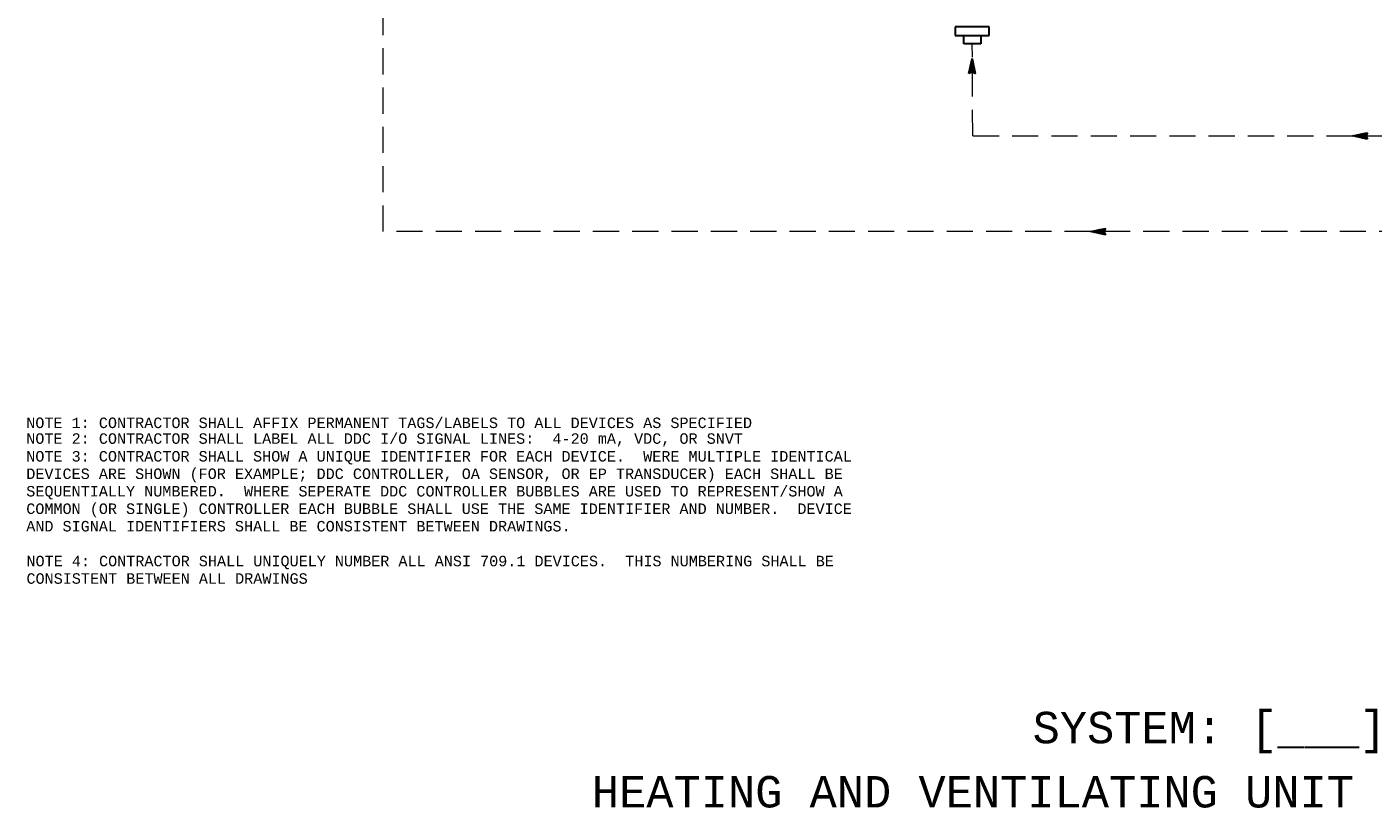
# Model space of a CAD drawing. Header units: inches. Extents: x 3.3 to 32.1, y 0.4 to 19.
# Tile 1 of 4: x 4.7 to 17.5, y 1.2 to 8.6. Entities that reach past the tile are written whole.
import ezdxf

# ---------------------------------------------------------------- set-up
doc = ezdxf.new("R2010")
doc.units = ezdxf.units.IN
doc.header["$MEASUREMENT"] = 0
doc.linetypes.add('HIDDEN', pattern=[0.375, 0.25, -0.125])
for name, color, linetype, lineweight in [('M-ANNO-NOTE', 2, 'Continuous', 30), ('M-ANNO-SYMB', 6, 'Continuous', 30), ('M-ANNO-TEXT', 2, 'Continuous', 30), ('M-DIAG-GRPH', 6, 'Continuous', 13)]:
    doc.layers.add(name, color=color, linetype=linetype, lineweight=lineweight)
doc.styles.add('CONTROLTXT', font='monotxt.shx', dxfattribs={"height": 0.1})

msp = doc.modelspace()

# ---------------------------------------------------------------- linework, layer by layer
at = {"layer": 'M-ANNO-SYMB', "linetype": 'Continuous'}
for p, q in [((13.562, 8.622), (13.562, 8.541)), ((13.886, 8.622), (13.562, 8.622)), ((13.886, 8.541), (13.886, 8.622)), ((13.562, 8.541), (13.886, 8.541)), ((13.643, 8.46), (13.643, 8.541)), ((13.805, 8.541), (13.805, 8.46)), ((13.805, 8.46), (13.643, 8.46)), ((17.353, 7.583), (17.493, 7.613)), ((17.493, 7.553), (17.353, 7.583)), ((17.355, 7.584), (17.357, 7.582)), ((17.36, 7.585), (17.357, 7.582)), ((17.364, 7.586), (17.37, 7.579)), ((17.373, 7.587), (17.366, 7.58)), ((17.373, 7.587), (17.384, 7.576)), ((17.387, 7.59), (17.375, 7.578)), ((17.382, 7.589), (17.397, 7.574)), ((17.4, 7.593), (17.383, 7.577)), ((17.39, 7.591), (17.411, 7.571)), ((17.414, 7.596), (17.392, 7.575)), ((17.399, 7.593), (17.424, 7.568)), ((17.427, 7.599), (17.401, 7.573)), ((17.408, 7.595), (17.438, 7.565)), ((17.441, 7.602), (17.41, 7.571)), ((17.417, 7.597), (17.451, 7.562)), ((17.454, 7.605), (17.418, 7.569)), ((17.425, 7.599), (17.465, 7.559)), ((17.468, 7.608), (17.427, 7.567)), ((17.434, 7.6), (17.479, 7.556)), ((17.481, 7.611), (17.436, 7.565)), ((17.443, 7.602), (17.492, 7.553)), ((17.492, 7.61), (17.445, 7.563)), ((17.452, 7.604), (17.483, 7.573)), ((17.481, 7.589), (17.453, 7.562)), ((17.46, 7.606), (17.48, 7.587)), ((17.48, 7.578), (17.462, 7.56)), ((17.469, 7.608), (17.483, 7.594)), ((17.493, 7.613), (17.478, 7.583)), ((17.478, 7.61), (17.487, 7.601)), ((17.478, 7.583), (17.493, 7.553)), ((17.487, 7.612), (17.49, 7.608)), ((17.484, 7.571), (17.471, 7.558)), ((17.488, 7.564), (17.48, 7.556)), ((17.491, 7.557), (17.488, 7.554)), ((14.855, 6.67), (14.995, 6.7)), ((14.902, 6.68), (14.886, 6.664)), ((14.916, 6.683), (14.894, 6.662)), ((14.902, 6.68), (14.927, 6.655)), ((14.929, 6.686), (14.903, 6.66)), ((14.91, 6.682), (14.94, 6.652)), ((14.943, 6.689), (14.912, 6.658)), ((14.919, 6.684), (14.954, 6.649)), ((14.956, 6.692), (14.921, 6.656)), ((14.928, 6.686), (14.967, 6.646)), ((14.97, 6.695), (14.929, 6.654)), ((14.936, 6.687), (14.981, 6.643)), ((14.983, 6.698), (14.938, 6.652)), ((14.945, 6.689), (14.994, 6.64)), ((14.994, 6.697), (14.947, 6.65)), ((14.954, 6.691), (14.985, 6.66)), ((14.963, 6.693), (14.982, 6.674)), ((14.971, 6.695), (14.986, 6.681)), ((14.995, 6.7), (14.98, 6.67)), ((14.98, 6.697), (14.989, 6.688)), ((14.989, 6.699), (14.993, 6.695)), ((14.995, 6.64), (14.855, 6.67)), ((14.858, 6.671), (14.859, 6.669)), ((14.862, 6.672), (14.86, 6.669)), ((14.867, 6.673), (14.873, 6.666)), ((14.875, 6.674), (14.868, 6.667)), ((14.875, 6.674), (14.886, 6.663)), ((14.889, 6.677), (14.877, 6.665)), ((14.884, 6.676), (14.9, 6.661)), ((14.893, 6.678), (14.913, 6.658)), ((14.983, 6.676), (14.956, 6.649)), ((14.983, 6.665), (14.964, 6.647)), ((14.986, 6.658), (14.973, 6.645)), ((14.98, 6.67), (14.995, 6.64)), ((14.99, 6.651), (14.982, 6.643)), ((14.993, 6.644), (14.991, 6.641))]:
    msp.add_line(p, q, dxfattribs=at)
at = {"layer": 'M-ANNO-SYMB'}
for p, q in [((13.741, 8.227), (13.692, 8.178)), ((13.739, 8.236), (13.695, 8.192)), ((13.737, 8.245), (13.698, 8.205)), ((13.735, 8.254), (13.7, 8.219)), ((13.749, 8.179), (13.702, 8.226)), ((13.733, 8.262), (13.703, 8.232)), ((13.749, 8.189), (13.704, 8.234)), ((13.731, 8.271), (13.706, 8.246)), ((13.746, 8.203), (13.706, 8.243)), ((13.743, 8.216), (13.708, 8.252)), ((13.73, 8.28), (13.709, 8.259)), ((13.74, 8.23), (13.709, 8.261)), ((13.737, 8.243), (13.711, 8.269)), ((13.728, 8.288), (13.712, 8.273)), ((13.735, 8.257), (13.713, 8.278)), ((13.726, 8.297), (13.715, 8.286)), ((13.732, 8.27), (13.715, 8.287)), ((13.729, 8.284), (13.717, 8.295)), ((13.724, 8.306), (13.718, 8.3)), ((13.726, 8.297), (13.719, 8.304)), ((13.722, 8.315), (13.721, 8.313)), ((13.723, 8.311), (13.721, 8.313)), ((13.695, 8.179), (13.693, 8.182)), ((13.702, 8.183), (13.694, 8.191)), ((13.709, 8.186), (13.696, 8.199)), ((13.717, 8.19), (13.698, 8.208)), ((13.728, 8.189), (13.7, 8.217)), ((13.743, 8.219), (13.711, 8.187)), ((13.745, 8.21), (13.725, 8.19)), ((13.746, 8.201), (13.732, 8.187)), ((13.748, 8.192), (13.739, 8.183)), ((13.75, 8.184), (13.746, 8.18))]:
    msp.add_line(p, q, dxfattribs=at)
msp.add_3dface([(13.692, 8.177), (13.722, 8.317), (13.752, 8.177), (13.722, 8.192)], dxfattribs=at)
at = {"layer": 'M-DIAG-GRPH', "color": 6, "linetype": 'HIDDEN'}
msp.add_line((8.105, 6.67), (8.105, 10.137), dxfattribs=at)
at = {"layer": 'M-DIAG-GRPH', "linetype": 'HIDDEN'}
for p, q in [((13.729, 7.583), (13.724, 8.46)), ((13.729, 7.583), (20.977, 7.583)), ((21.605, 6.67), (8.105, 6.67))]:
    msp.add_line(p, q, dxfattribs=at)

# ---------------------------------------------------------------- texts
at = {"layer": 'M-ANNO-NOTE', "char_height": 0.1, "attachment_point": 1, "style": 'CONTROLTXT'}
for s, insert, width in [('NOTE 1: CONTRACTOR SHALL AFFIX PERMANENT TAGS/LABELS TO ALL DEVICES AS SPECIFIED', (4.699, 4.897), 8.06173), ('NOTE 2: CONTRACTOR SHALL LABEL ALL DDC I/O SIGNAL LINES:  4-20 mA, VDC, OR SNVT', (4.699, 4.747), 7.58333), ('NOTE 3: CONTRACTOR SHALL SHOW A UNIQUE IDENTIFIER FOR EACH DEVICE.  WERE MULTIPLE IDENTICAL DEVICES ARE SHOWN (FOR EXAMPLE; DDC CONTROLLER, OA SENSOR, OR EP TRANSDUCER) EACH SHALL BE SEQUENTIALLY NUMBERED.  WHERE SEPERATE DDC CONTROLLER BUBBLES ARE USED TO REPRESENT/SHOW A COMMON (OR SINGLE) CONTROLLER EACH BUBBLE SHALL USE THE SAME IDENTIFIER AND NUMBER.  DEVICE AND SIGNAL IDENTIFIERS SHALL BE CONSISTENT BETWEEN DRAWINGS.', (4.699, 4.578), 8.1729), ('NOTE 4: CONTRACTOR SHALL UNIQUELY NUMBER ALL ANSI 709.1 DEVICES.  THIS NUMBERING SHALL BE CONSISTENT BETWEEN ALL DRAWINGS', (4.701, 3.579), 7.97456)]:
    msp.add_mtext(s, dxfattribs=dict(at, insert=insert, width=width))
at = {"layer": 'M-ANNO-TEXT', "style": 'CONTROLTXT'}
for s, p in [('SYSTEM: [___] ', (14.3, 1.791)), ('HEATING AND VENTILATING UNIT CONTROL SCHEMATIC', (10.095, 1.179))]:
    msp.add_text(s, height=0.3, dxfattribs=at).set_placement(p)

doc.saveas('drawing.dxf')
